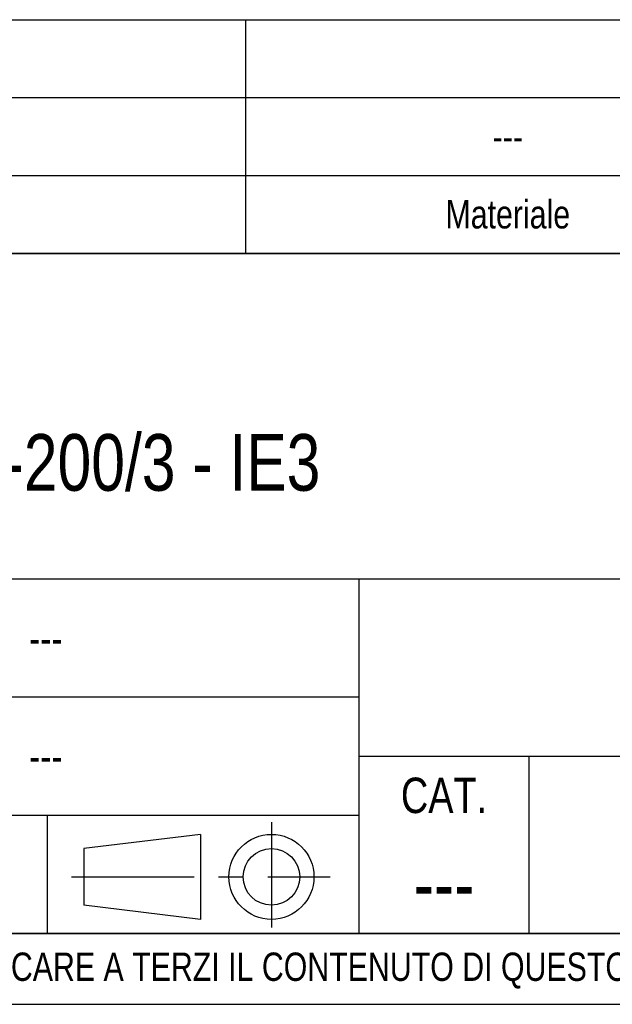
# Model space of a CAD drawing. Header units: millimetres. Extents: x 0 to 1683, y 0 to 1188.
# Tile 9 of 16: x 1340 to 1508, y 0 to 278. Entities that reach past the tile are written whole.
import ezdxf

# ---------------------------------------------------------------- set-up
doc = ezdxf.new("R2010")
doc.units = ezdxf.units.MM
doc.header["$LTSCALE"] = 92.4
doc.linetypes.add('CENTER', pattern=[0.6, 0.375, -0.075, 0.075, -0.075])
doc.layers.get('0').update_dxf_attribs({"linetype": 'CONTINUOUS'})
doc.layers.add('DEFAULT_1', color=7, linetype='CENTER')
doc.layers.add('DETTAGLI', color=7, linetype='CONTINUOUS')
doc.styles.add('TEXTSTYLE_2', font='txt', dxfattribs={"width": 0.8})

# ---------------------------------------------------------------- blocks, each defined once
blk = doc.blocks.new('PROIEZIONE_BL1', base_point=(1391.3, 36.52))
at = {"color": 7, "linetype": 'Continuous'}
for p, q in [((1391.21, 47.98), (1358.27, 43.98)), ((1391.21, 47.98), (1391.21, 23.98)), ((1358.27, 43.98), (1358.27, 27.98)), ((1391.21, 23.98), (1358.27, 27.98))]:
    blk.add_line(p, q, dxfattribs=at)
for radius in [12, 8]:
    blk.add_circle((1411.26, 35.98), radius, dxfattribs=at)
at = {"layer": 'DEFAULT_1', "color": 2, "linetype": 'CENTER'}
for p, q in [((1411.26, 51.38), (1411.26, 21.66)), ((1354.77, 35.98), (1427.83, 35.98))]:
    blk.add_line(p, q, dxfattribs=at)
blk = doc.blocks.new('*T34')
at = {"color": 2, "linetype": 'Continuous'}
for p, q in [((496, 192), (0, 192)), ((0, 0), (0, 192)), ((388, 100), (388, 192)), ((496, 0), (496, 192)), ((496, 100), (0, 100)), ((136, 33.32), (136, 100)), ((272, 0), (272, 100)), ((272, 66.68), (0, 66.68)), ((496, 50), (272, 50)), ((320, 0), (320, 50)), ((448, 0), (448, 50)), ((272, 33.32), (0, 33.32)), ((96, 0), (96, 33.32)), ((184, 0), (184, 33.32)), ((496, 0), (0, 0))]:
    blk.add_line(p, q, dxfattribs=at)
at = {"layer": 'DETTAGLI', "color": 2, "linetype": 'Continuous', "line_spacing_factor": 0.9, "style": 'TEXTSTYLE_2'}
for s, insert, char_height, width, attachment_point in [(' DESCRIZIONE', (0.25, 184), 10, 166, 1), ('3P 32-200/3 - IE3', (194, 141), 16, 364.8, 2), (' DIS.', (0.25, 87.34), 8, 45.0667, 1), ('APPR.', (156, 87.34), 8, 52, 2), (' ---', (40.25, 87.74), 8.8, 33.44, 1), (' ---', (176.25, 87.74), 8.8, 33.44, 1), ('---', (384, 71), 16, 35.2, 2), (' ---', (40.25, 54.4), 8.8, 33.44, 1), (' ---', (176.25, 54.4), 8.8, 33.44, 1), ('CAT.', (296, 44), 10, 51.6667, 2), ('N° DISEGNO', (384, 44), 10, 146.6667, 2), ('REV.', (472, 44), 10, 50.3333, 2), ('1:4', (160, 24.66), 16, 43.2, 2), ('DATA', (20, 20.66), 8, 50.6667, 2), ('SCALA', (116, 20.66), 8, 61.8667, 2), ('---', (68, 21.06), 8.8, 19.36, 2), ('---', (296, 22), 16, 35.2, 2), ('---', (384, 22), 16, 35.2, 2), ('---', (472, 22), 16, 35.2, 2)]:
    blk.add_mtext(s, dxfattribs=dict(at, insert=insert, char_height=char_height, width=width, attachment_point=attachment_point))
blk = doc.blocks.new('*T36')
at = {"color": 0, "linetype": 'ByBlock', "lineweight": -2}
for p, q in [((0, 66), (732, 66)), ((0, 0), (0, 66)), ((34, 0), (34, 66)), ((68, 0), (68, 66)), ((136, 0), (136, 66)), ((236, 0), (236, 66)), ((476, 0), (476, 66)), ((624, 0), (624, 66)), ((652, 0), (652, 66)), ((692, 0), (692, 66)), ((732, 0), (732, 66)), ((0, 44), (732, 44)), ((0, 22), (732, 22)), ((0, 0), (732, 0))]:
    blk.add_line(p, q, dxfattribs=at)
at = {"color": 0, "linetype": 'Continuous', "char_height": 8, "attachment_point": 5, "line_spacing_factor": 0.9, "style": 'TEXTSTYLE_2'}
for s, insert, width in [('kg', (638, 33), 27.88), ('---', (17, 33), 33.88), ('---', (51, 33), 33.88), ('---', (102, 33), 67.88), ('---', (186, 33), 99.88), ('---', (356, 33), 239.88), ('--- ', (550, 33), 147.88), ('Q.tà\\PGrezzo', (672, 11), 39.88), ('Q.tà\\PFinito', (712, 11), 39.88), ('Q.tà', (51, 11), 33.88), ('Codice Articolo', (186, 11), 99.88), ('Materiale', (550, 11), 147.88), ('Pos.', (17, 11), 33.88), ('N° Disegno', (102, 11), 67.88), ('Denominazione', (356, 11), 239.88), ('U.M.', (638, 11), 27.88)]:
    blk.add_mtext(s, dxfattribs=dict(at, insert=insert, width=width))
at = {"color": 0, "linetype": 'Continuous', "insert": (712, 33), "char_height": 8, "width": 39.88, "attachment_point": 5, "style": 'TEXTSTYLE_2'}
blk.add_mtext('0', dxfattribs=at)

msp = doc.modelspace()

# ---------------------------------------------------------------- linework, layer by layer
at = {"color": 7, "linetype": 'Continuous'}
for p, q in [((20, 20), (1660, 20)), ((0, 0), (1680, 0))]:
    msp.add_line(p, q, dxfattribs=at)

# ---------------------------------------------------------------- block references
for name, p in [('*T36', (928, 212)), ('*T34', (1164, 20))]:
    msp.add_blockref(name, p)
at = {"color": 2, "linetype": 'Continuous'}
msp.add_blockref('PROIEZIONE_BL1', (1391.30122, 36.52125), dxfattribs=at)

# ---------------------------------------------------------------- texts
at = {"color": 2, "linetype": 'Continuous', "insert": (859.83566, 14.6088), "char_height": 8, "width": 1202.2, "attachment_point": 1, "line_spacing_factor": 0.9, "style": 'TEXTSTYLE_2'}
msp.add_mtext("PROPRIETA' RISERVATA EBARA PUMPS EUROPE S.p.a. - A TERMINI DI LEGGE E' VIETATO RIPRODURRE O COMUNICARE A TERZI IL CONTENUTO DI QUESTO DISEGNO", dxfattribs=at)

doc.saveas('drawing.dxf')
